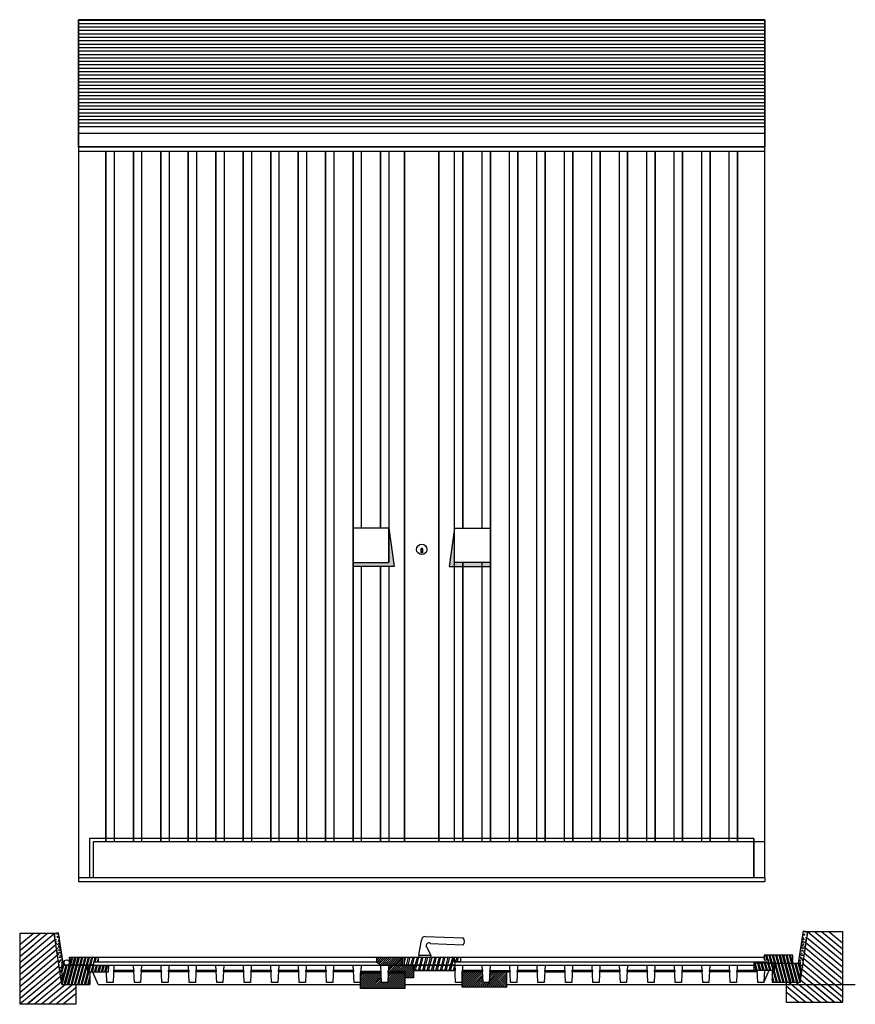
# Model space of a CAD drawing. Header units: millimetres. Extents: x 239.24 to 241.68, y 314.12 to 316.99.
import ezdxf

# ---------------------------------------------------------------- set-up
doc = ezdxf.new("R2010")
doc.units = ezdxf.units.MM
pattern_1 = [(75, (231.437545, 334.106144), (-0.0119605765, 0.003204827), []), (75, (231.4426, 334.109063), (-0.0119605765, 0.003204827), [])]
pattern_2 = [(45, (231.437545, 334.1061443), (-0.00291858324, 0.00291858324), [])]
pattern_3 = [(100, (249.441455, 334.111948), (-0.016574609, 0.007728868), [0.001905, -0.020955]), (155, (249.441455, 334.111948), (0.01260495, 0.01478385), [0.001524, -0.016764]), (49.549, (249.440074, 334.112592), (-0.00396976, 0.022512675), [0.001619, -0.017809]), (103.8158, (249.443995, 334.116347), (-0.02557825, 0.00991298), [0.0028575, -0.0314325]), (53.3644, (249.441863, 334.117173), (-0.008188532, 0.033297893), [0.0024285, -0.0267135]), (158.816, (249.443995, 334.116347), (-0.008188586, 0.033297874), [0.002286, -0.025146]), (129, (249.44116, 334.116517), (-0.01824351, -0.00127571), [0.001905, -0.020955]), (184, (249.44116, 334.116517), (0.003857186, 0.019041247), [0.001524, -0.016764]), (78.5486, (249.43964, 334.116411), (-0.014386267, 0.017765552), [0.001619, -0.017809]), (112.5, (249.441455, 334.111948), (0.003960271, 0.0074771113), [0, -0.0165608, 0, -0.017018, 0, -0.0168275]), (142.5, (249.441455, 334.111948), (-0.0007777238, 0.0120168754), [0, -0.0097028, 0, -0.0161798, 0, -0.0064135]), (182.5, (249.44636, 334.1091157), (-0.0120289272, 0.006283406), [0, -0.00635, 0, -0.019812, 0, -0.026289]), (192.5, (249.44856, 334.107846), (-0.011557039, 0.009608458), [0, -0.008255, 0, -0.0131572, 0, -0.018669])]

msp = doc.modelspace()

# ---------------------------------------------------------------- hatches: boundary and pattern name
for points in [[(240.3164, 315.4089), (240.2123, 315.4089), (240.2123, 315.3967), (240.3322, 315.3967), (240.3164, 315.5089)], [(240.5082, 315.5089), (240.5082, 315.4089), (240.6123, 315.4089), (240.6123, 315.3967), (240.4924, 315.3967)], [(240.411, 315.4443), (240.4112, 315.437), (240.4144, 315.437), (240.4144, 315.4445, 3.149192)]]:
    msp.add_hatch(color=256).paths.add_polyline_path(points)
h = msp.add_hatch()
h.set_pattern_fill('AR-CONC', color=256, scale=0.0001, angle=30, style=0)
h.set_pattern_definition(pattern_3)
h.paths.add_polyline_path([(241.5104, 314.2408), (241.5152, 314.2408), (241.5152, 314.1848), (241.5373, 314.3329), (241.5244, 314.3348)])
h = msp.add_hatch()
h.set_pattern_fill('AR-CONC', color=256, scale=0.0001, angle=30, style=0)
h.set_pattern_definition(pattern_3)
h.paths.add_polyline_path([(241.5104, 314.2408), (241.5152, 314.2408), (241.5152, 314.1848), (241.5373, 314.3329), (241.5244, 314.3348)])
h = msp.add_hatch()
h.set_pattern_fill('AR-CONC', color=256, scale=0.0001, angle=30, style=0)
h.set_pattern_definition([(80, (231.437545, 334.106144), (0.016574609, 0.007728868), [0.001905, -0.020955]), (25, (231.437545, 334.106144), (-0.01260495, 0.01478385), [0.001524, -0.016764]), (130.451, (231.438926, 334.106788), (0.00396976, 0.022512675), [0.001619, -0.017809]), (76.1842, (231.435005, 334.110544), (0.02557825, 0.00991298), [0.0028575, -0.0314325]), (126.6356, (231.437136, 334.11137), (0.008188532, 0.033297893), [0.0024285, -0.0267135]), (21.184, (231.435005, 334.110544), (0.008188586, 0.033297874), [0.002286, -0.025146]), (51, (231.43784, 334.110714), (0.01824351, -0.00127571), [0.001905, -0.020955]), (356, (231.43784, 334.110714), (-0.003857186, 0.019041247), [0.001524, -0.016764]), (101.4514, (231.43936, 334.110608), (0.014386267, 0.017765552), [0.001619, -0.017809]), (67.5, (231.437545, 334.106144), (-0.003960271, 0.0074771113), [0, -0.0165608, 0, -0.017018, 0, -0.0168275]), (37.5, (231.437545, 334.106144), (0.0007777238, 0.0120168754), [0, -0.0097028, 0, -0.0161798, 0, -0.0064135]), (357.5, (231.4326395, 334.103312), (0.0120289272, 0.006283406), [0, -0.00635, 0, -0.019812, 0, -0.026289]), (347.5, (231.43044, 334.102042), (0.011557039, 0.009608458), [0, -0.008255, 0, -0.0131572, 0, -0.018669])])
h.paths.add_polyline_path([(239.3546, 314.329), (239.3417, 314.3271), (239.3638, 314.179), (239.3638, 314.235), (239.3686, 314.235)])
h = msp.add_hatch()
h.set_pattern_fill('ANSI32', color=256, scale=0.001, angle=30, style=0)
h.set_pattern_definition([(75, (231.437545, 334.106144), (-0.0092004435, 0.0024652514), []), (75, (231.441433, 334.108389), (-0.0092004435, 0.0024652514), [])])
h.paths.add_polyline_path([(239.4993, 314.2143), (239.4995, 314.235), (239.4393, 314.235), (239.4393, 314.2143)])
h.paths.add_polyline_path([(239.4564, 314.235), (239.4564, 314.245), (239.4694, 314.245), (239.4694, 314.258), (239.3858, 314.258), (239.3858, 314.235)])
h.paths.add_polyline_path([(239.4393, 314.2143), (239.4393, 314.235), (239.3793, 314.235, -0.087723), (239.3766, 314.235), (239.3686, 314.235), (239.3638, 314.235), (239.3638, 314.179), (239.4458, 314.179), (239.4458, 314.2143)])
h = msp.add_hatch()
h.set_pattern_fill('ANSI31', color=256, scale=0.0013, style=0)
h.set_pattern_definition(pattern_2)
h.paths.add_polyline_path([(240.3134, 314.1848), (240.2952, 314.1849), (240.294, 314.2128), (240.2936, 314.2128), (240.2936, 314.2126), (240.2347, 314.2126), (240.2341, 314.1992), (240.2341, 314.1673), (240.3631, 314.1673), (240.3631, 314.2128), (240.3147, 314.2128)])
h.paths.add_polyline_path([(240.363, 314.2173), (240.3631, 314.2128), (240.3631, 314.1982), (240.3885, 314.1982), (240.3885, 314.235), (240.3157, 314.235), (240.3149, 314.2173)])
h.paths.add_polyline_path([(240.3558, 314.235), (240.3558, 314.258), (240.2804, 314.258), (240.2804, 314.245), (240.293, 314.235)])
h = msp.add_hatch()
h.set_pattern_fill('ANSI32', color=256, scale=0.0013, angle=30, style=0)
h.set_pattern_definition(pattern_1)
h.paths.add_polyline_path([(240.3615, 314.258), (240.3611, 314.235), (240.5088, 314.235), (240.5072, 314.258)])
h.paths.add_polyline_path([(240.5095, 314.2196), (240.5089, 314.235), (240.3885, 314.235), (240.3885, 314.2196)])
h = msp.add_hatch()
h.set_pattern_fill('ANSI32', color=256, scale=0.0013, angle=30, style=0)
h.set_pattern_definition(pattern_1)
h.paths.add_polyline_path([(240.5251, 314.258), (240.5072, 314.258), (240.5081, 314.245), (240.5251, 314.245)])
h = msp.add_hatch()
h.set_pattern_fill('ANSI32', color=256, scale=0.001, angle=30, style=0)
h.set_pattern_definition([(105, (249.441455, 334.111948), (0.0092004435, 0.0024652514), []), (105, (249.437566, 334.114193), (0.0092004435, 0.0024652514), [])])
h.paths.add_polyline_path([(241.3795, 314.2408), (241.4397, 314.2408), (241.4397, 314.2201), (241.3797, 314.2201)])
h.paths.add_polyline_path([(241.4096, 314.2638), (241.4932, 314.2638), (241.4932, 314.2408), (241.4226, 314.2408), (241.4226, 314.2508), (241.4096, 314.2508)])
h.paths.add_polyline_path([(241.4332, 314.2201), (241.4397, 314.2201), (241.4397, 314.2408), (241.4997, 314.2408, 0.087723), (241.5024, 314.2408), (241.5104, 314.2408), (241.5152, 314.2408), (241.5152, 314.1848), (241.4332, 314.1848)])
h = msp.add_hatch()
h.set_pattern_fill('ANSI31', color=256, scale=0.0013, style=0)
h.set_pattern_definition(pattern_2)
h.paths.add_polyline_path([(240.5911, 314.1849), (240.5897, 314.2162), (240.5307, 314.2162), (240.5301, 314.2025), (240.5301, 314.1706), (240.6591, 314.1706), (240.6591, 314.2151), (240.6107, 314.2151), (240.6093, 314.1848)])

# ---------------------------------------------------------------- linework, layer by layer
for p, q in [((239.4123, 316.9897), (241.4123, 316.9897)), ((239.4123, 316.9797), (241.4123, 316.9797)), ((239.4123, 316.9697), (241.4123, 316.9697)), ((239.4123, 316.9597), (241.4123, 316.9597)), ((239.4123, 316.9497), (241.4123, 316.9497)), ((239.4123, 316.9397), (241.4123, 316.9397)), ((239.4123, 316.9297), (241.4123, 316.9297)), ((239.4123, 316.9197), (241.4123, 316.9197)), ((239.4123, 316.9097), (241.4123, 316.9097)), ((239.4123, 316.8997), (241.4123, 316.8997)), ((239.4123, 316.8897), (241.4123, 316.8897)), ((239.4123, 316.8797), (241.4123, 316.8797)), ((239.4123, 316.8697), (241.4123, 316.8697)), ((239.4123, 316.8597), (241.4123, 316.8597)), ((239.4123, 316.8497), (241.4123, 316.8497)), ((239.4123, 316.8397), (241.4123, 316.8397)), ((239.4123, 316.8297), (241.4123, 316.8297)), ((239.4123, 316.8197), (241.4123, 316.8197)), ((239.4123, 316.8097), (241.4123, 316.8097)), ((239.4123, 316.7997), (241.4123, 316.7997)), ((239.4123, 316.7897), (241.4123, 316.7897)), ((239.4123, 316.7797), (241.4123, 316.7797)), ((239.4123, 316.7697), (241.4123, 316.7697)), ((239.4123, 316.7597), (241.4123, 316.7597)), ((239.4123, 316.7497), (241.4123, 316.7497)), ((239.4123, 316.7397), (241.4123, 316.7397)), ((239.4123, 316.7297), (241.4123, 316.7297)), ((239.4123, 316.7197), (241.4123, 316.7197)), ((239.4123, 316.7097), (241.4123, 316.7097)), ((239.4123, 316.6997), (241.4123, 316.6997)), ((239.4123, 316.6897), (241.4123, 316.6897)), ((239.4123, 316.6797), (241.4123, 316.6797)), ((239.4123, 316.6597), (241.4123, 316.6597)), ((239.4123, 316.6197), (241.4123, 316.6197)), ((239.4123, 316.6074), (241.4123, 316.6074)), ((239.4923, 316.6074), (239.4923, 314.5944)), ((239.4923, 316.6074), (239.4923, 314.5944)), ((239.5723, 316.6074), (239.5723, 314.5944)), ((239.5723, 316.6074), (239.5723, 314.5944)), ((239.6523, 316.6074), (239.6523, 314.5944)), ((239.6523, 316.6074), (239.6523, 314.5944)), ((239.6523, 316.6074), (239.6523, 314.5944)), ((239.6523, 316.6074), (239.6523, 314.5944)), ((239.7323, 316.6074), (239.7323, 314.5944)), ((239.7323, 316.6074), (239.7323, 314.5944)), ((239.8123, 316.6074), (239.8123, 314.5944)), ((239.8123, 316.6074), (239.8123, 314.5944)), ((239.8923, 316.6074), (239.8923, 314.5944)), ((239.8923, 316.6074), (239.8923, 314.5944)), ((239.9723, 316.6074), (239.9723, 314.5944)), ((239.9723, 316.6074), (239.9723, 314.5944)), ((239.9723, 316.6074), (239.9723, 314.5944)), ((239.9723, 316.6074), (239.9723, 314.5944)), ((240.0523, 316.6074), (240.0523, 314.5944)), ((240.0523, 316.6074), (240.0523, 314.5944)), ((240.1323, 316.6074), (240.1323, 314.5944)), ((240.1323, 316.6074), (240.1323, 314.5944)), ((240.1323, 316.6074), (240.1323, 314.5944)), ((240.1323, 316.6074), (240.1323, 314.5944)), ((240.2123, 316.6074), (240.2123, 314.5944)), ((240.2123, 316.6074), (240.2123, 314.5944)), ((240.2923, 316.6074), (240.2923, 315.5089)), ((240.2923, 316.6074), (240.2923, 315.5089)), ((240.3623, 316.6074), (240.3623, 314.5944)), ((240.3623, 314.5944), (240.3623, 316.6074)), ((240.4623, 316.6074), (240.4623, 314.5944)), ((240.4623, 314.5944), (240.4623, 316.6074)), ((240.5323, 315.5089), (240.5323, 316.6074)), ((240.5323, 315.5089), (240.5323, 316.6074)), ((240.6123, 314.5944), (240.6123, 316.6074)), ((240.6123, 314.5944), (240.6123, 316.6074)), ((240.6923, 314.5944), (240.6923, 316.6074)), ((240.6923, 314.5944), (240.6923, 316.6074)), ((240.6923, 314.5944), (240.6923, 316.6074)), ((240.6923, 314.5944), (240.6923, 316.6074)), ((240.7723, 314.5944), (240.7723, 316.6074)), ((240.7723, 314.5944), (240.7723, 316.6074)), ((240.8523, 314.5944), (240.8523, 316.6074)), ((240.8523, 314.5944), (240.8523, 316.6074)), ((240.8523, 314.5944), (240.8523, 316.6074)), ((240.8523, 314.5944), (240.8523, 316.6074)), ((240.9323, 314.5944), (240.9323, 316.6074)), ((240.9323, 314.5944), (240.9323, 316.6074)), ((241.0123, 314.5944), (241.0123, 316.6074)), ((241.0123, 314.5944), (241.0123, 316.6074)), ((241.0923, 314.5944), (241.0923, 316.6074)), ((241.0923, 314.5944), (241.0923, 316.6074)), ((241.1723, 314.5944), (241.1723, 316.6074)), ((241.1723, 314.5944), (241.1723, 316.6074)), ((241.1723, 314.5944), (241.1723, 316.6074)), ((241.1723, 314.5944), (241.1723, 316.6074)), ((241.2523, 314.5944), (241.2523, 316.6074)), ((241.2523, 314.5944), (241.2523, 316.6074)), ((241.3323, 314.5944), (241.3323, 316.6074)), ((241.3323, 314.5944), (241.3323, 316.6074)), ((240.3164, 315.5089), (240.3322, 315.3967)), ((240.5082, 315.5089), (240.4924, 315.3967)), ((240.4112, 315.437), (240.411, 315.4443)), ((240.4144, 315.437), (240.4112, 315.437)), ((240.4144, 315.4445), (240.4144, 315.437)), ((240.3322, 315.3967), (240.2123, 315.3967)), ((240.2923, 315.3967), (240.2923, 314.5944)), ((240.2923, 315.3967), (240.2923, 314.5944)), ((240.4924, 315.3967), (240.6123, 315.3967)), ((240.5323, 314.5944), (240.5323, 315.4089)), ((240.5323, 314.5944), (240.5323, 315.4089)), ((239.4549, 314.5944), (239.4549, 314.4907)), ((240.4123, 314.5944), (240.2694, 314.5944)), ((241.3796, 314.6044), (241.3796, 314.4907)), ((239.4123, 314.4907), (239.4123, 314.4789)), ((239.4123, 314.4789), (241.4123, 314.4789)), ((241.4123, 314.4907), (241.4123, 314.4789)), ((241.5104, 314.2408), (241.5244, 314.3348)), ((241.5104, 314.2408), (241.5244, 314.3348)), ((241.5152, 314.1848), (241.5373, 314.3329)), ((241.5152, 314.1848), (241.5373, 314.3329)), ((241.5244, 314.3348), (241.5373, 314.3329)), ((241.5244, 314.3348), (241.5373, 314.3329)), ((241.5371, 314.3318), (241.6379, 314.2476)), ((241.5371, 314.3318), (241.6379, 314.2476)), ((241.5373, 314.3329), (241.6379, 314.3329)), ((241.5373, 314.3329), (241.6379, 314.3329)), ((241.5565, 314.3329), (241.6379, 314.265)), ((241.5565, 314.3329), (241.6379, 314.265)), ((241.5773, 314.3329), (241.6379, 314.2823)), ((241.5773, 314.3329), (241.6379, 314.2823)), ((241.598, 314.3329), (241.6379, 314.2996)), ((241.598, 314.3329), (241.6379, 314.2996)), ((241.6379, 314.3329), (241.6379, 314.1267)), ((241.6379, 314.3329), (241.6379, 314.1267)), ((241.6379, 314.3329), (241.6379, 314.1267)), ((239.3225, 314.3271), (239.2411, 314.2592)), ((239.3017, 314.3271), (239.2411, 314.2765)), ((239.281, 314.3271), (239.2411, 314.2938)), ((239.2411, 314.3271), (239.2411, 314.1209)), ((239.3417, 314.3271), (239.2411, 314.3271)), ((239.3419, 314.326), (239.2411, 314.2418)), ((239.3443, 314.3102), (239.2411, 314.224)), ((239.281, 314.3098), (239.2411, 314.2765)), ((239.3546, 314.329), (239.3417, 314.3271)), ((239.3638, 314.179), (239.3417, 314.3271)), ((239.3686, 314.235), (239.3546, 314.329)), ((240.4037, 314.2645), (240.4119, 314.3079)), ((240.4222, 314.3182), (240.5334, 314.3145)), ((241.5347, 314.316), (241.6379, 314.2298)), ((241.5347, 314.316), (241.6379, 314.2298)), ((241.598, 314.3156), (241.6379, 314.2823)), ((241.598, 314.3156), (241.6379, 314.2823)), ((239.3465, 314.2947), (239.2411, 314.2067)), ((239.281, 314.2925), (239.2411, 314.2592)), ((239.3488, 314.2793), (239.2411, 314.1893)), ((239.281, 314.2751), (239.2411, 314.2418)), ((240.4388, 314.2645), (240.4278, 314.2865)), ((240.4379, 314.2978), (240.533, 314.2938)), ((241.5302, 314.2851), (241.6379, 314.1951)), ((241.5302, 314.2851), (241.6379, 314.1951)), ((241.5325, 314.3005), (241.6379, 314.2125)), ((241.5325, 314.3005), (241.6379, 314.2125)), ((241.598, 314.2983), (241.6379, 314.265)), ((241.598, 314.2983), (241.6379, 314.265)), ((241.598, 314.2809), (241.6379, 314.2476)), ((241.598, 314.2809), (241.6379, 314.2476)), ((239.3511, 314.2639), (239.2411, 314.172)), ((239.281, 314.2578), (239.2411, 314.2245)), ((239.3534, 314.2485), (239.2411, 314.1547)), ((239.3858, 314.258), (241.4096, 314.258)), ((239.4564, 314.245), (239.4564, 314.235)), ((239.4564, 314.245), (240.2804, 314.245)), ((240.2804, 314.258), (240.2804, 314.245)), ((240.2804, 314.245), (240.293, 314.235)), ((240.3558, 314.258), (240.3558, 314.235)), ((240.4037, 314.2645), (240.4042, 314.258)), ((240.4037, 314.2645), (240.4388, 314.2645)), ((240.4388, 314.2645), (240.4384, 314.258)), ((240.5081, 314.245), (241.4226, 314.245)), ((241.4096, 314.2508), (241.4226, 314.2508)), ((241.4226, 314.2508), (241.4226, 314.2408)), ((241.4226, 314.2508), (241.4226, 314.2408)), ((241.5256, 314.2543), (241.6379, 314.1605)), ((241.5256, 314.2543), (241.6379, 314.1605)), ((241.5279, 314.2697), (241.6379, 314.1778)), ((241.5279, 314.2697), (241.6379, 314.1778)), ((241.598, 314.2636), (241.6379, 314.2303)), ((241.598, 314.2636), (241.6379, 314.2303)), ((241.598, 314.2458), (241.6379, 314.2125)), ((241.598, 314.2458), (241.6379, 314.2125)), ((239.281, 314.24), (239.2411, 314.2067)), ((239.3557, 314.2331), (239.2411, 314.1373)), ((239.281, 314.2226), (239.2411, 314.1893)), ((239.358, 314.2176), (239.2411, 314.1209)), ((239.3686, 314.235), (241.3796, 314.235)), ((239.5151, 314.2207), (239.5736, 314.2207)), ((239.5951, 314.2207), (239.6536, 314.2207)), ((239.6751, 314.2207), (239.7336, 314.2207)), ((239.7551, 314.2207), (239.8136, 314.2207)), ((239.8351, 314.2207), (239.8936, 314.2207)), ((239.9151, 314.2207), (239.9736, 314.2207)), ((239.9951, 314.2207), (240.0536, 314.2207)), ((240.0751, 314.2207), (240.1336, 314.2207)), ((240.1551, 314.2207), (240.2136, 314.2207)), ((240.2349, 314.2171), (240.2934, 314.2171)), ((240.3885, 314.235), (240.3885, 314.1982)), ((240.3885, 314.2196), (240.5095, 314.2196)), ((240.531, 314.2207), (240.5895, 314.2207)), ((240.6109, 314.2196), (240.6694, 314.2196)), ((240.691, 314.2207), (240.7495, 314.2207)), ((240.7709, 314.2196), (240.8294, 314.2196)), ((240.851, 314.2207), (240.9095, 314.2207)), ((240.931, 314.2207), (240.9895, 314.2207)), ((241.011, 314.2207), (241.0695, 314.2207)), ((241.091, 314.2207), (241.1495, 314.2207)), ((241.171, 314.2207), (241.2295, 314.2207)), ((241.251, 314.2207), (241.3095, 314.2207)), ((241.331, 314.2207), (241.3895, 314.2207)), ((241.4332, 314.2201), (241.4332, 314.1848)), ((241.4332, 314.2201), (241.4332, 314.1848)), ((241.521, 314.2234), (241.6379, 314.1267)), ((241.521, 314.2234), (241.6379, 314.1267)), ((241.5233, 314.2389), (241.6379, 314.1431)), ((241.5233, 314.2389), (241.6379, 314.1431)), ((241.598, 314.2284), (241.6379, 314.1951)), ((241.598, 314.2284), (241.6379, 314.1951)), ((239.281, 314.2053), (239.2411, 314.172)), ((239.3603, 314.2022), (239.263, 314.1209)), ((239.3459, 314.1897), (239.2636, 314.1209)), ((239.4458, 314.2143), (239.4458, 314.179)), ((239.5149, 314.2162), (239.5738, 314.2162)), ((239.5949, 314.2162), (239.6538, 314.2162)), ((239.6749, 314.2162), (239.7338, 314.2162)), ((239.7549, 314.2162), (239.8138, 314.2162)), ((239.8349, 314.2162), (239.8938, 314.2162)), ((239.9149, 314.2162), (239.9738, 314.2162)), ((239.9949, 314.2162), (240.0538, 314.2162)), ((240.0749, 314.2162), (240.1338, 314.2162)), ((240.1549, 314.2162), (240.2138, 314.2162)), ((240.2347, 314.2126), (240.2936, 314.2126)), ((240.3885, 314.1982), (240.3631, 314.1982)), ((240.5307, 314.2162), (240.5897, 314.2162)), ((240.6107, 314.2151), (240.6697, 314.2151)), ((240.6907, 314.2162), (240.7497, 314.2162)), ((240.7707, 314.2151), (240.8297, 314.2151)), ((240.8507, 314.2162), (240.9097, 314.2162)), ((240.9307, 314.2162), (240.9897, 314.2162)), ((241.0107, 314.2162), (241.0697, 314.2162)), ((241.0907, 314.2162), (241.1497, 314.2162)), ((241.1707, 314.2162), (241.2297, 314.2162)), ((241.2507, 314.2162), (241.3097, 314.2162)), ((241.3307, 314.2162), (241.3897, 314.2162)), ((241.5163, 314.1922), (241.5947, 314.1267)), ((241.5163, 314.1922), (241.5947, 314.1267)), ((241.5187, 314.208), (241.616, 314.1267)), ((241.5187, 314.208), (241.616, 314.1267)), ((241.5331, 314.1955), (241.6154, 314.1267)), ((241.5331, 314.1955), (241.6154, 314.1267)), ((241.598, 314.2111), (241.6379, 314.1778)), ((241.598, 314.2111), (241.6379, 314.1778)), ((239.281, 314.1706), (239.2411, 314.1373)), ((239.3627, 314.1864), (239.2843, 314.1209)), ((239.3746, 314.179), (239.3051, 314.1209)), ((239.3959, 314.179), (239.3264, 314.1209)), ((239.4048, 314.169), (239.3471, 314.1209)), ((239.4048, 314.179), (239.4048, 314.1209)), ((239.4697, 314.179), (240.2341, 314.179)), ((240.3631, 314.179), (240.53, 314.179)), ((240.659, 314.179), (241.6755, 314.179)), ((241.4742, 314.1848), (241.4742, 314.1267)), ((241.4742, 314.1848), (241.4742, 314.1267)), ((241.4742, 314.1748), (241.5319, 314.1267)), ((241.4742, 314.1748), (241.5319, 314.1267)), ((241.4831, 314.1848), (241.5526, 314.1267)), ((241.4831, 314.1848), (241.5526, 314.1267)), ((241.5044, 314.1848), (241.5739, 314.1267)), ((241.5044, 314.1848), (241.5739, 314.1267)), ((241.598, 314.1764), (241.6379, 314.1431)), ((241.598, 314.1764), (241.6379, 314.1431)), ((239.2781, 314.133), (239.2636, 314.1209)), ((239.3528, 314.1435), (239.3258, 314.1209)), ((239.4048, 314.1517), (239.3679, 314.1209)), ((241.4742, 314.1575), (241.5111, 314.1267)), ((241.4742, 314.1575), (241.5111, 314.1267)), ((241.5262, 314.1493), (241.5532, 314.1267)), ((241.5262, 314.1493), (241.5532, 314.1267)), ((241.6009, 314.1388), (241.6154, 314.1267)), ((241.6009, 314.1388), (241.6154, 314.1267)), ((239.4048, 314.1209), (239.2411, 314.1209)), ((241.4742, 314.1267), (241.6379, 314.1267)), ((241.4742, 314.1267), (241.6379, 314.1267))]:
    msp.add_line(p, q)
for points in [[(239.4123, 316.9907), (241.4123, 316.9907), (241.4123, 316.6197), (239.4123, 316.6197)], [(239.4123, 314.4907), (241.4123, 314.4907), (241.4123, 316.9907), (239.4123, 316.9907)], [(239.4923, 316.6074), (239.5164, 316.6074), (239.5164, 314.5944), (239.4923, 314.5944)], [(239.5723, 316.6074), (239.5964, 316.6074), (239.5964, 314.5944), (239.5723, 314.5944)], [(239.6523, 316.6074), (239.6764, 316.6074), (239.6764, 314.5944), (239.6523, 314.5944)], [(239.6523, 316.6074), (239.6764, 316.6074), (239.6764, 314.5944), (239.6523, 314.5944)], [(239.7323, 316.6074), (239.7564, 316.6074), (239.7564, 314.5944), (239.7323, 314.5944)], [(239.8123, 316.6074), (239.8364, 316.6074), (239.8364, 314.5944), (239.8123, 314.5944)], [(239.8123, 316.6074), (239.8364, 316.6074), (239.8364, 314.5944), (239.8123, 314.5944)], [(239.8923, 316.6074), (239.9164, 316.6074), (239.9164, 314.5944), (239.8923, 314.5944)], [(239.9723, 316.6074), (239.9964, 316.6074), (239.9964, 314.5944), (239.9723, 314.5944)], [(239.9723, 316.6074), (239.9964, 316.6074), (239.9964, 314.5944), (239.9723, 314.5944)], [(240.0523, 316.6074), (240.0764, 316.6074), (240.0764, 314.5944), (240.0523, 314.5944)], [(240.1323, 316.6074), (240.1564, 316.6074), (240.1564, 314.5944), (240.1323, 314.5944)], [(240.1323, 316.6074), (240.1564, 316.6074), (240.1564, 314.5944), (240.1323, 314.5944)], [(240.6923, 314.5944), (240.6682, 314.5944), (240.6682, 316.6074), (240.6923, 316.6074)], [(240.6923, 314.5944), (240.6682, 314.5944), (240.6682, 316.6074), (240.6923, 316.6074)], [(240.7723, 314.5944), (240.7482, 314.5944), (240.7482, 316.6074), (240.7723, 316.6074)], [(240.8523, 314.5944), (240.8282, 314.5944), (240.8282, 316.6074), (240.8523, 316.6074)], [(240.8523, 314.5944), (240.8282, 314.5944), (240.8282, 316.6074), (240.8523, 316.6074)], [(240.9323, 314.5944), (240.9082, 314.5944), (240.9082, 316.6074), (240.9323, 316.6074)], [(241.0123, 314.5944), (240.9882, 314.5944), (240.9882, 316.6074), (241.0123, 316.6074)], [(241.0123, 314.5944), (240.9882, 314.5944), (240.9882, 316.6074), (241.0123, 316.6074)], [(241.0923, 314.5944), (241.0682, 314.5944), (241.0682, 316.6074), (241.0923, 316.6074)], [(241.1723, 314.5944), (241.1482, 314.5944), (241.1482, 316.6074), (241.1723, 316.6074)], [(241.1723, 314.5944), (241.1482, 314.5944), (241.1482, 316.6074), (241.1723, 316.6074)], [(241.2523, 314.5944), (241.2282, 314.5944), (241.2282, 316.6074), (241.2523, 316.6074)], [(241.3323, 314.5944), (241.3082, 314.5944), (241.3082, 316.6074), (241.3323, 316.6074)], [(240.2123, 315.4089), (240.3164, 315.4089), (240.3164, 315.5089), (240.2123, 315.5089)], [(240.6123, 315.4089), (240.5082, 315.4089), (240.5082, 315.5089), (240.6123, 315.5089)], [(239.4449, 314.4907), (241.3796, 314.4907), (241.3796, 314.6044), (239.4449, 314.6044)], [(239.4549, 314.4907), (241.4123, 314.4907), (241.4123, 314.5944), (239.4549, 314.5944)], [(240.3558, 314.258), (240.3611, 314.258), (240.3611, 314.235), (240.3558, 314.235)], [(240.3615, 314.258), (240.5072, 314.258), (240.5088, 314.235), (240.3611, 314.235)], [(240.5072, 314.2581), (240.5251, 314.258), (240.5251, 314.245), (240.5081, 314.245)], [(239.4393, 314.235), (239.4995, 314.235), (239.4993, 314.2143), (239.4393, 314.2143)], [(239.5151, 314.2207), (239.5736, 314.2207), (239.5738, 314.2162), (239.5149, 314.2162)], [(239.5951, 314.2207), (239.6536, 314.2207), (239.6538, 314.2162), (239.5949, 314.2162)], [(239.6751, 314.2207), (239.7336, 314.2207), (239.7338, 314.2162), (239.6749, 314.2162)], [(239.7551, 314.2207), (239.8136, 314.2207), (239.8138, 314.2162), (239.7549, 314.2162)], [(239.8351, 314.2207), (239.8936, 314.2207), (239.8938, 314.2162), (239.8349, 314.2162)], [(239.9151, 314.2207), (239.9736, 314.2207), (239.9738, 314.2162), (239.9149, 314.2162)], [(239.9951, 314.2207), (240.0536, 314.2207), (240.0538, 314.2162), (239.9949, 314.2162)], [(240.0751, 314.2207), (240.1336, 314.2207), (240.1338, 314.2162), (240.0749, 314.2162)], [(240.1551, 314.2207), (240.2136, 314.2207), (240.2138, 314.2162), (240.1549, 314.2162)], [(240.2349, 314.2171), (240.2934, 314.2171), (240.2936, 314.2126), (240.2347, 314.2126)], [(240.3147, 314.2173), (240.363, 314.2173), (240.3631, 314.2128), (240.3145, 314.2128)], [(240.3885, 314.235), (240.5089, 314.235), (240.5095, 314.2196), (240.3885, 314.2196)], [(240.531, 314.2207), (240.5895, 314.2207), (240.5897, 314.2162), (240.5307, 314.2162)], [(240.6109, 314.2196), (240.6694, 314.2196), (240.6696, 314.2151), (240.6107, 314.2151)], [(240.691, 314.2207), (240.7495, 314.2207), (240.7497, 314.2162), (240.6907, 314.2162)], [(240.7709, 314.2196), (240.8294, 314.2196), (240.8296, 314.2151), (240.7707, 314.2151)], [(240.851, 314.2207), (240.9095, 314.2207), (240.9097, 314.2162), (240.8507, 314.2162)], [(240.931, 314.2207), (240.9895, 314.2207), (240.9897, 314.2162), (240.9307, 314.2162)], [(241.011, 314.2207), (241.0695, 314.2207), (241.0697, 314.2162), (241.0107, 314.2162)], [(241.091, 314.2207), (241.1495, 314.2207), (241.1497, 314.2162), (241.0907, 314.2162)], [(241.171, 314.2207), (241.2295, 314.2207), (241.2297, 314.2162), (241.1707, 314.2162)], [(241.251, 314.2207), (241.3095, 314.2207), (241.3097, 314.2162), (241.2507, 314.2162)], [(241.331, 314.2207), (241.3895, 314.2207), (241.3897, 314.2162), (241.3307, 314.2162)], [(241.4397, 314.2408), (241.3795, 314.2408), (241.3797, 314.2201), (241.4397, 314.2201)]]:
    msp.add_lwpolyline(points, close=True)
for points in [[(240.2364, 315.3967), (240.2364, 314.5944), (240.2123, 314.5944), (240.2123, 316.6074), (240.2364, 316.6074), (240.2364, 315.5089)], [(240.2923, 315.5089), (240.2923, 316.6074), (240.3164, 316.6074), (240.3164, 315.4089)], [(240.5323, 315.4089), (240.5323, 314.5944), (240.5082, 314.5944), (240.5082, 316.6074), (240.5323, 316.6074), (240.5323, 315.5089)], [(240.5882, 315.5089), (240.5882, 316.6074), (240.6123, 316.6074), (240.6123, 314.5944), (240.5882, 314.5944), (240.5882, 315.4089)], [(240.3164, 315.3967), (240.3164, 314.5944), (240.2923, 314.5944), (240.2923, 315.3967)], [(239.3858, 314.235), (239.3858, 314.258), (239.4694, 314.258), (239.4694, 314.245)], [(241.4932, 314.2408), (241.4932, 314.2638), (241.4096, 314.2638), (241.4096, 314.2508)], [(241.4932, 314.2408), (241.4932, 314.2638), (241.4096, 314.2638), (241.4096, 314.2508)], [(239.4542, 314.235), (239.3638, 314.235), (239.3638, 314.179), (239.4458, 314.179)], [(239.5157, 314.235), (239.5134, 314.1848), (239.4952, 314.1849), (239.4939, 314.2143)], [(239.5957, 314.235), (239.5934, 314.1848), (239.5752, 314.1849), (239.573, 314.235)], [(239.6757, 314.235), (239.6734, 314.1848), (239.6552, 314.1849), (239.653, 314.235)], [(239.7557, 314.235), (239.7534, 314.1848), (239.7352, 314.1849), (239.733, 314.235)], [(239.8357, 314.235), (239.8334, 314.1848), (239.8152, 314.1849), (239.813, 314.235)], [(239.9157, 314.235), (239.9134, 314.1848), (239.8952, 314.1849), (239.893, 314.235)], [(239.9957, 314.235), (239.9934, 314.1848), (239.9752, 314.1849), (239.973, 314.235)], [(240.0757, 314.235), (240.0734, 314.1848), (240.0552, 314.1849), (240.053, 314.235)], [(240.1557, 314.235), (240.1534, 314.1848), (240.1352, 314.1849), (240.133, 314.235)], [(240.2357, 314.235), (240.2334, 314.1848), (240.2152, 314.1849), (240.213, 314.235)], [(240.3157, 314.235), (240.3134, 314.1848), (240.2952, 314.1849), (240.293, 314.235)], [(240.5316, 314.235), (240.5293, 314.1848), (240.5111, 314.1849), (240.5089, 314.235)], [(240.6116, 314.235), (240.6093, 314.1848), (240.5911, 314.1849), (240.5889, 314.235)], [(240.6916, 314.235), (240.6893, 314.1848), (240.6711, 314.1849), (240.6689, 314.235)], [(240.7716, 314.235), (240.7693, 314.1848), (240.7511, 314.1849), (240.7489, 314.235)], [(240.8516, 314.235), (240.8493, 314.1848), (240.8311, 314.1849), (240.8289, 314.235)], [(240.9316, 314.235), (240.9293, 314.1848), (240.9111, 314.1849), (240.9089, 314.235)], [(241.0116, 314.235), (241.0093, 314.1848), (240.9911, 314.1849), (240.9889, 314.235)], [(241.0916, 314.235), (241.0893, 314.1848), (241.0711, 314.1849), (241.0689, 314.235)], [(241.1716, 314.235), (241.1693, 314.1848), (241.1511, 314.1849), (241.1489, 314.235)], [(241.2516, 314.235), (241.2493, 314.1848), (241.2311, 314.1849), (241.2289, 314.235)], [(241.3316, 314.235), (241.3293, 314.1848), (241.3111, 314.1849), (241.3089, 314.235)], [(241.4109, 314.2201), (241.4093, 314.1848), (241.3911, 314.1849), (241.3895, 314.2201)], [(241.4093, 314.1848), (241.4248, 314.2201)], [(241.4093, 314.1848), (241.4248, 314.2201)], [(241.4226, 314.2201), (241.4397, 314.2201), (241.4397, 314.2408), (241.4226, 314.2408)], [(241.4248, 314.2408), (241.5152, 314.2408), (241.5152, 314.1848), (241.4332, 314.1848)], [(241.4248, 314.2408), (241.5152, 314.2408), (241.5152, 314.1848), (241.4332, 314.1848)], [(239.4697, 314.179), (239.4542, 314.2143)], [(240.3147, 314.2128), (240.3631, 314.2128), (240.3631, 314.1673), (240.2341, 314.1673), (240.2341, 314.2128), (240.294, 314.2128)], [(240.6107, 314.2162), (240.6591, 314.2162), (240.6591, 314.1706), (240.5301, 314.1706), (240.5301, 314.2162), (240.5897, 314.2162)]]:
    msp.add_lwpolyline(points)
for centre, radius in [((240.4123, 315.4469), 0.015), ((239.378, 314.2426), 0.00776)]:
    msp.add_circle(centre, radius)
for centre, radius, start, end in [((240.4126, 315.4468), 0.00288, 307.4239, 236.9566), ((240.4219, 314.3082), 0.01, 88.0599, 181.7501), ((240.5226, 314.3043), 0.0148, 314.67, 43.0368), ((240.4327, 314.2922), 0.00757, 46.8829, 229.5735)]:
    msp.add_arc(centre, radius, start, end)

doc.saveas('drawing.dxf')
